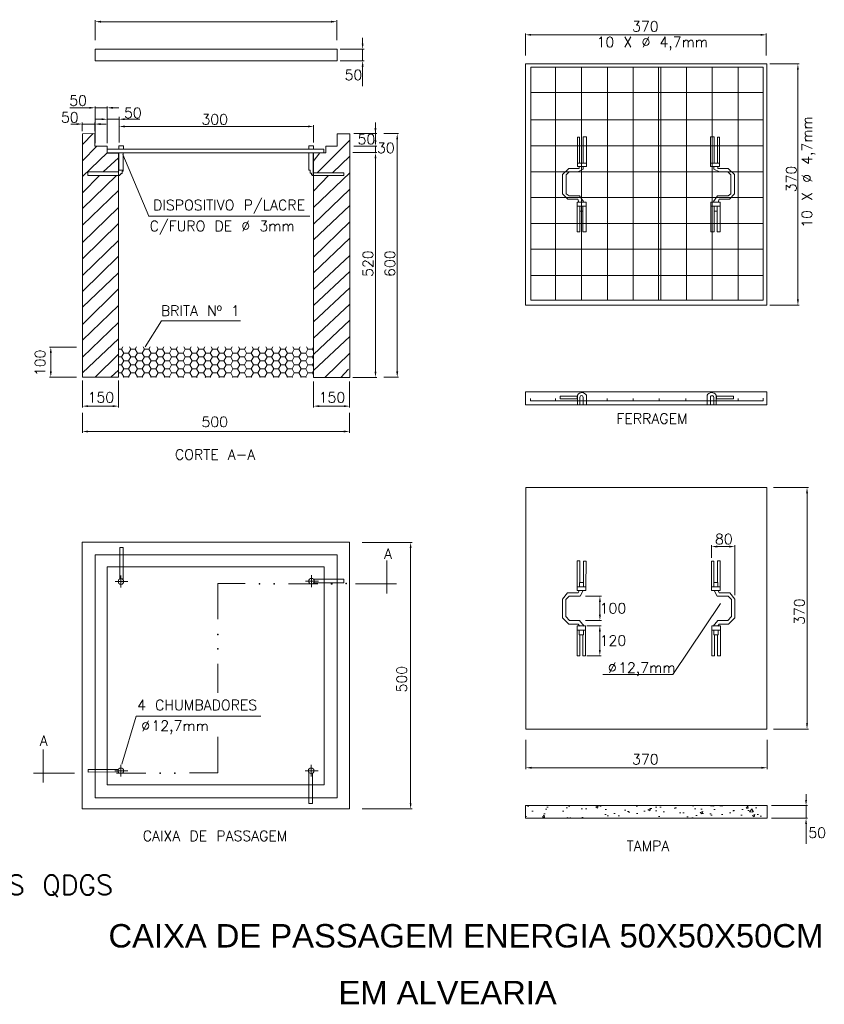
# Model space of a CAD drawing. Header units: metres. Extents: x -81 to 1042, y -541 to 334.
# Tile 72 of 130: x 435 to 443, y 86 to 96. Entities that reach past the tile are written whole.
import ezdxf

# ---------------------------------------------------------------- set-up
doc = ezdxf.new("R2010")
doc.units = ezdxf.units.M
doc.layers.add('1', color=1, linetype='Continuous', lineweight=13)
doc.layers.add('TEXTOS', color=4, linetype='Continuous', lineweight=25)
doc.layers.add('CANETA4', color=4, linetype='Continuous')
doc.styles.add('Arial', font='arial.ttf', dxfattribs={"height": 0.025})
doc.styles.get("Standard").update_dxf_attribs({"font": 'txt.shx'})

msp = doc.modelspace()

# ---------------------------------------------------------------- hatches: boundary and pattern name
at = {"layer": '1', "linetype": 'Continuous'}
h = msp.add_hatch(dxfattribs=at)
h.set_pattern_fill('HONEY', color=1, scale=0.0144)
h.set_pattern_definition([(0, (358.08633, 111.632705), (0.06858, 0.039594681), [0.04572, -0.09144]), (120, (358.08633, 111.632705), (-0.06858, 0.039594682), [0.04572, -0.09144]), (60, (358.08633, 111.632705), (1e-10, 0.079189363), [-0.09144, 0.04572])])
h.paths.add_polyline_path([(438.1061, 92.6506), (436.1452, 92.6506), (436.1452, 92.3433), (438.1061, 92.3433)])
h = msp.add_hatch(dxfattribs=at)
h.set_pattern_fill('AR-CONC', color=1, scale=0.00144)
h.set_pattern_definition([(50, (358.08633, 111.6327), (0.2623459, -0.0229523), [0.027432, -0.301752]), (355, (358.08633, 111.6327), (-0.0507505, 0.27512186), [0.0219456, -0.24140244]), (100.45144, (358.1082, 111.6308), (0.2115954, 0.25216956), [0.0233136, -0.25644995]), (46.1842, (358.08633, 111.70586), (0.3903538, -0.060541), [0.041148, -0.452628]), (96.63556, (358.11886, 111.7008), (0.341862, 0.3562936), [0.0349704, -0.3846753]), (351.18415, (358.08633, 111.70586), (0.341862, 0.3562936), [0.0329184, -0.362102]), (21, (358.1229, 111.68757), (0.2183247, -0.1472619), [0.027432, -0.301752]), (326, (358.1229, 111.68757), (0.0889949, 0.2652307), [0.0219456, -0.2414016]), (71.45144, (358.1411, 111.6753), (0.30731964, 0.1179688), [0.0233136, -0.2564495]), (37.5, (358.08633, 111.6327), (0.00444759, 0.12175926), [0, -0.23847552, 0, -0.2450592, 0, -0.242316]), (7.5, (358.08633, 111.6327), (0.09622031, 0.14426003), [0, -0.13972032, 0, -0.23298912, 0, -0.0923544]), (327.5, (358.00477, 111.6327), (0.19525046, -0.00824939), [0, -0.09144, 0, -0.2852928, 0, -0.3785616]), (317.5, (357.96819, 111.6327), (0.21330602, 0.03661415), [0, -0.118872, 0, -0.18946368, 0, -0.2688336])])
h.paths.add_polyline_path([(442.6703, 88.0358), (440.2386, 88.0358), (440.2386, 87.9081), (442.6703, 87.9081)])

# ---------------------------------------------------------------- linework, layer by layer
at = {"layer": '1', "color": 1, "linetype": 'Continuous'}
for p, q in [((435.9092, 95.7348), (435.9092, 95.9352)), ((435.9668, 95.9208), (438.2829, 95.9208)), ((438.3405, 95.7348), (438.3405, 95.9352)), ((440.2383, 95.5796), (440.2383, 95.8033)), ((440.2959, 95.7889), (442.605, 95.7889)), ((442.6626, 95.5796), (442.6626, 95.8033)), ((438.6008, 95.701), (438.6008, 95.7586)), ((438.3734, 95.6434), (438.6152, 95.6434)), ((438.6008, 95.6434), (438.6008, 95.5271)), ((438.3734, 95.5271), (438.6152, 95.5271)), ((442.6975, 95.4958), (442.9947, 95.4958)), ((438.6008, 95.4695), (438.6008, 95.2713)), ((440.5411, 93.1181), (440.5411, 95.4628)), ((440.8025, 93.1181), (440.8025, 95.4628)), ((441.0641, 93.1181), (441.0641, 95.4628)), ((441.324, 93.1181), (441.324, 95.4628)), ((441.5776, 93.1181), (441.5776, 95.4628)), ((441.6019, 93.1181), (441.6019, 95.4628)), ((441.858, 93.1181), (441.858, 95.4628)), ((442.1179, 93.1181), (442.1179, 95.4628)), ((442.3794, 93.1181), (442.3794, 95.4628)), ((442.9803, 95.4382), (442.9803, 93.1274)), ((442.632, 95.2071), (440.2939, 95.2071)), ((435.8503, 95.0547), (435.6541, 95.0547)), ((435.9079, 94.6986), (435.9079, 95.0691)), ((436.0313, 95.0547), (435.9079, 95.0547)), ((436.0313, 94.6986), (436.0313, 95.0691)), ((436.0889, 95.0547), (436.1465, 95.0547)), ((435.7226, 94.891), (435.665, 94.891)), ((435.7802, 94.8184), (435.7802, 94.9054)), ((435.7802, 94.891), (435.906, 94.891)), ((435.906, 94.8184), (435.906, 94.9054)), ((435.9739, 94.9396), (435.9163, 94.9396)), ((435.9636, 94.891), (436.0212, 94.891)), ((436.0285, 94.9396), (436.1511, 94.9396)), ((436.1507, 94.7051), (436.1507, 94.9645)), ((436.2074, 94.9399), (436.3585, 94.9399)), ((438.107, 94.7051), (438.107, 94.8815)), ((438.7296, 94.726), (438.7296, 94.9081)), ((442.632, 94.9342), (440.2939, 94.9342)), ((435.9057, 94.7946), (435.7808, 94.7945)), ((435.8882, 94.7946), (435.7808, 94.6855)), ((435.7808, 94.7945), (435.7808, 92.3448)), ((435.9057, 94.6701), (435.9057, 94.7946)), ((436.2083, 94.8671), (438.0494, 94.8671)), ((438.4708, 94.794), (438.3449, 94.794)), ((438.3449, 94.794), (438.3449, 94.6689)), ((438.4708, 92.3433), (438.4708, 94.794)), ((438.5114, 94.7965), (438.744, 94.7965)), ((438.8138, 94.7957), (438.9632, 94.7957)), ((438.4708, 94.7303), (438.1449, 94.4008)), ((438.9488, 94.7381), (438.9488, 92.4023)), ((435.9263, 94.6701), (435.7808, 94.5217)), ((436.0308, 94.603), (435.7808, 94.3647)), ((436.0314, 94.6701), (435.9057, 94.6701)), ((436.0314, 94.5989), (436.0314, 94.6701)), ((436.1452, 94.5989), (436.0314, 94.5989)), ((436.1452, 92.3448), (436.1452, 94.5989)), ((436.1493, 94.6023), (436.1493, 94.4272)), ((436.1876, 94.5834), (436.4499, 93.9655)), ((436.191, 94.4272), (436.191, 94.6041)), ((438.0609, 94.6023), (438.0609, 94.4272)), ((438.1026, 94.4272), (438.1026, 94.6041)), ((438.1692, 94.6019), (438.1026, 94.5157)), ((438.231, 94.6019), (438.1074, 94.6019)), ((438.1074, 94.6019), (438.1074, 92.3433)), ((438.3449, 94.6689), (438.231, 94.6689)), ((438.231, 94.6689), (438.231, 94.6019)), ((438.5008, 94.6037), (438.7447, 94.6037)), ((438.5114, 94.6684), (438.744, 94.6684)), ((438.7296, 94.6684), (438.7296, 94.6049)), ((442.632, 94.6733), (440.2939, 94.6733)), ((436.1452, 94.5508), (435.9908, 94.4103)), ((438.4708, 94.569), (438.297, 94.4008)), ((438.7303, 94.5461), (438.7303, 92.4007)), ((436.1493, 94.4272), (436.191, 94.4272)), ((436.1688, 94.3827), (436.1688, 94.3945)), ((436.1688, 94.3945), (436.1812, 94.3945)), ((436.1812, 94.3945), (436.1812, 94.4157)), ((436.1812, 94.4157), (436.1906, 94.4157)), ((436.1906, 94.4157), (436.1906, 94.4272)), ((438.0609, 94.4272), (438.0731, 94.4272)), ((438.0731, 94.4272), (438.0731, 94.3964)), ((438.0731, 94.3964), (438.0861, 94.3964)), ((438.0861, 94.3964), (438.0861, 94.3818)), ((438.1028, 94.3743), (438.1026, 94.4272)), ((438.4708, 94.4001), (438.1074, 94.0525)), ((442.632, 94.4119), (440.2939, 94.4119)), ((440.6769, 94.4428), (440.6111, 94.3823)), ((440.6781, 94.4119), (440.6484, 94.3793)), ((440.78, 94.4428), (440.6769, 94.4428)), ((440.7648, 94.4119), (440.6781, 94.4119)), ((440.8196, 94.4387), (440.7648, 94.4119)), ((440.78, 94.4659), (440.78, 94.4428)), ((440.8196, 94.4659), (440.8196, 94.4387)), ((442.1353, 94.4659), (442.1353, 94.4387)), ((442.1353, 94.4387), (442.19, 94.4119)), ((442.1749, 94.4659), (442.1749, 94.4428)), ((442.1749, 94.4428), (442.2779, 94.4428)), ((442.19, 94.4119), (442.2768, 94.4119)), ((442.2768, 94.4119), (442.3065, 94.3793)), ((442.2779, 94.4428), (442.3437, 94.3823)), ((435.9538, 94.3727), (435.7808, 94.2009)), ((436.1245, 94.3727), (435.7808, 94.0403)), ((436.1452, 94.3727), (436.1581, 94.3727)), ((436.1581, 94.3727), (436.1581, 94.3827)), ((436.1581, 94.3827), (436.1688, 94.3827)), ((438.0861, 94.3818), (438.0942, 94.3818)), ((438.0942, 94.3818), (438.0942, 94.3743)), ((438.0942, 94.3743), (438.1028, 94.3743)), ((438.2576, 94.3734), (438.1074, 94.2156)), ((440.6111, 94.3823), (440.6111, 94.188)), ((440.6484, 94.3793), (440.6484, 94.1885)), ((442.3065, 94.3793), (442.3065, 94.1885)), ((442.3437, 94.3823), (442.3437, 94.188)), ((436.1452, 94.2233), (435.7808, 93.8732)), ((438.4708, 94.2369), (438.1074, 93.8831)), ((440.6111, 94.188), (440.6643, 94.1348)), ((440.6484, 94.1885), (440.6778, 94.1684)), ((442.3065, 94.1885), (442.277, 94.1684)), ((442.3437, 94.188), (442.2906, 94.1348)), ((442.632, 94.1525), (440.2939, 94.1525)), ((440.6643, 94.1348), (440.7652, 94.1348)), ((440.6778, 94.1684), (440.7844, 94.1684)), ((440.7652, 94.1348), (440.7772, 94.1066)), ((440.7844, 94.1684), (440.8225, 94.1123)), ((442.1705, 94.1684), (442.1324, 94.1123)), ((442.277, 94.1684), (442.1705, 94.1684)), ((442.1897, 94.1348), (442.1777, 94.1066)), ((442.2906, 94.1348), (442.1897, 94.1348)), ((436.1452, 94.0524), (435.7808, 93.701)), ((438.4708, 94.0718), (438.1074, 93.727)), ((440.7581, 94.0638), (440.7581, 93.8074)), ((440.7858, 94.0638), (440.7858, 94.0163)), ((440.7858, 94.0163), (440.8175, 94.0163)), ((440.7868, 93.8074), (440.7868, 94.0163)), ((440.7868, 94.0163), (440.8175, 94.0163)), ((440.8175, 94.0163), (440.8175, 94.0638)), ((440.8175, 94.0163), (440.8175, 93.8081)), ((440.8504, 93.8081), (440.8511, 94.0638)), ((442.1045, 93.8081), (442.1038, 94.0638)), ((442.1373, 94.0163), (442.1373, 94.0638)), ((442.1681, 94.0163), (442.1373, 94.0163)), ((442.1373, 94.0163), (442.1373, 93.8081)), ((442.1691, 94.0163), (442.1373, 94.0163)), ((442.1681, 93.8074), (442.1681, 94.0163)), ((442.1691, 94.0638), (442.1691, 94.0163)), ((442.1968, 94.0638), (442.1968, 93.8074)), ((436.1452, 93.8899), (435.7808, 93.5367)), ((436.4475, 93.9646), (438.0691, 93.9646)), ((438.4708, 93.907), (438.1074, 93.5533)), ((442.632, 93.8913), (440.2939, 93.8913)), ((440.7581, 93.8074), (440.7868, 93.8074)), ((440.8175, 93.8081), (440.8504, 93.8081)), ((442.1373, 93.8081), (442.1045, 93.8081)), ((442.1968, 93.8074), (442.1681, 93.8074)), ((436.1452, 93.7197), (435.7808, 93.3668)), ((438.4708, 93.7436), (438.1074, 93.3963)), ((442.632, 93.6319), (440.2939, 93.6319)), ((436.1452, 93.5628), (435.7808, 93.2068)), ((438.1074, 93.2281), (438.4708, 93.5686)), ((436.1452, 93.3932), (435.7808, 93.0477)), ((438.4708, 93.4071), (438.1074, 93.0663)), ((442.632, 93.3692), (440.2939, 93.3692)), ((436.1452, 93.2335), (435.7808, 92.8757)), ((438.4708, 93.2432), (438.1074, 92.9027)), ((436.1452, 93.0674), (435.7808, 92.7165)), ((438.4708, 93.0801), (438.1074, 92.7373)), ((442.6975, 93.0698), (442.9947, 93.0698)), ((436.4129, 92.6512), (436.578, 92.9128)), ((436.578, 92.9128), (437.3711, 92.9128)), ((438.4708, 92.9201), (438.1074, 92.5718)), ((436.1452, 92.8948), (435.7808, 92.5456)), ((435.7808, 92.388), (436.1452, 92.732)), ((438.4708, 92.7527), (438.1074, 92.4114)), ((435.7208, 92.646), (435.4488, 92.646)), ((435.4632, 92.5884), (435.4632, 92.4027)), ((436.1452, 92.5755), (435.9111, 92.3448)), ((438.4708, 92.5859), (438.2191, 92.3433)), ((436.1452, 92.4157), (436.0682, 92.3448)), ((438.4602, 92.4268), (438.3821, 92.3433)), ((435.7208, 92.3451), (435.4488, 92.3451)), ((435.7808, 92.3448), (436.1452, 92.3448)), ((435.7815, 92.311), (435.7815, 92.0393)), ((436.1446, 92.311), (436.1446, 92.0393)), ((438.1061, 92.3433), (438.4708, 92.3433)), ((438.5008, 92.3431), (438.7447, 92.3431)), ((438.8138, 92.3447), (438.9632, 92.3447)), ((436.1446, 92.3006), (436.1446, 92.04)), ((438.1054, 92.3006), (438.1054, 92.04)), ((438.4696, 92.3006), (438.4696, 92.04)), ((440.2888, 92.131), (440.2888, 92.1064)), ((440.2888, 92.1064), (442.6293, 92.1064)), ((440.542, 92.131), (440.542, 92.1064)), ((440.7623, 92.0668), (440.7623, 92.1655)), ((440.7864, 92.1064), (440.7864, 92.1413)), ((440.7864, 92.0668), (440.7864, 92.1064)), ((440.7864, 92.1064), (440.8189, 92.1064)), ((440.8189, 92.1064), (440.8189, 92.1413)), ((440.8189, 92.1064), (440.8189, 92.0668)), ((440.853, 92.0668), (440.853, 92.1633)), ((441.0627, 92.131), (441.0627, 92.1064)), ((441.3238, 92.131), (441.3238, 92.1064)), ((441.5854, 92.131), (441.5854, 92.1064)), ((441.8531, 92.131), (441.8531, 92.1064)), ((442.0669, 92.0668), (442.0669, 92.1633)), ((442.101, 92.1064), (442.101, 92.1413)), ((442.101, 92.1064), (442.101, 92.0668)), ((442.1335, 92.1064), (442.1335, 92.1413)), ((442.1335, 92.0668), (442.1335, 92.1064)), ((442.1576, 92.0668), (442.1576, 92.1655)), ((442.3791, 92.131), (442.3791, 92.1064)), ((442.6293, 92.1064), (442.6293, 92.1332)), ((442.6297, 92.131), (442.6297, 92.1064)), ((435.8391, 92.0537), (436.087, 92.0537)), ((438.1641, 92.0537), (438.4119, 92.0537)), ((440.7623, 92.0668), (440.7864, 92.0668)), ((440.8189, 92.0668), (440.853, 92.0668)), ((442.101, 92.0668), (442.0669, 92.0668)), ((442.1576, 92.0668), (442.1335, 92.0668)), ((435.7813, 91.9849), (435.7813, 91.7844)), ((438.4686, 91.9849), (438.4686, 91.7844)), ((435.8389, 91.7988), (438.411, 91.7988)), ((442.7344, 91.2347), (443.0865, 91.2347)), ((443.0721, 91.1771), (443.0721, 88.8621)), ((436.157, 90.3148), (436.157, 90.6309)), ((436.157, 90.6309), (436.1904, 90.6309)), ((436.1904, 90.6309), (436.1916, 90.3057)), ((438.5973, 90.6832), (439.0982, 90.6832)), ((439.0838, 90.6256), (439.0838, 88.0603)), ((442.1104, 90.5272), (442.1104, 90.6557)), ((442.168, 90.6413), (442.2875, 90.6413)), ((442.3451, 90.1509), (442.3451, 90.6557)), ((438.8437, 90.5014), (438.8437, 90.1704)), ((440.7608, 90.2348), (440.7608, 90.4967)), ((440.7608, 90.4967), (440.7851, 90.4967)), ((440.7851, 90.4967), (440.7851, 90.2793)), ((440.8224, 90.2793), (440.8224, 90.4959)), ((440.8224, 90.4959), (440.8484, 90.4959)), ((440.8484, 90.4959), (440.848, 90.2348)), ((442.1356, 90.4959), (442.1096, 90.4959)), ((442.1096, 90.4959), (442.11, 90.2348)), ((442.1356, 90.2793), (442.1356, 90.4959)), ((442.1972, 90.4967), (442.1729, 90.4967)), ((442.1729, 90.4967), (442.1729, 90.2793)), ((442.1972, 90.2348), (442.1972, 90.4967)), ((436.1683, 90.3501), (436.1683, 90.231)), ((438.0854, 90.3535), (438.0854, 90.2343)), ((436.238, 90.29), (436.1093, 90.29)), ((437.1424, 89.9123), (437.1424, 90.2686)), ((437.1424, 90.2686), (437.418, 90.2686)), ((437.8549, 90.2665), (438.1516, 90.2665)), ((438.1551, 90.2933), (438.0264, 90.2933)), ((438.4129, 90.3142), (438.1052, 90.3131)), ((438.1091, 90.2768), (438.4129, 90.2768)), ((438.4129, 90.2768), (438.4129, 90.3142)), ((438.5284, 90.2656), (438.9412, 90.2656)), ((440.6637, 90.176), (440.6115, 90.1113)), ((440.6804, 90.1429), (440.6468, 90.1088)), ((440.7702, 90.176), (440.6637, 90.176)), ((440.7894, 90.1429), (440.6804, 90.1429)), ((440.7807, 90.1997), (440.7702, 90.176)), ((440.8213, 90.1997), (440.7894, 90.1429)), ((440.844, 90.1413), (441.0027, 90.1413)), ((442.1367, 90.1997), (442.1686, 90.1429)), ((442.1686, 90.1429), (442.2776, 90.1429)), ((442.1773, 90.1997), (442.1878, 90.176)), ((442.1878, 90.176), (442.2943, 90.176)), ((442.2776, 90.1429), (442.3113, 90.1088)), ((442.2943, 90.176), (442.3465, 90.1113)), ((440.6115, 90.1113), (440.6115, 89.9259)), ((440.6468, 90.1088), (440.6468, 89.9372)), ((440.9883, 90.0837), (440.9883, 89.9561)), ((442.201, 90.0699), (441.7219, 89.3544)), ((442.3113, 90.1088), (442.3113, 89.9372)), ((442.3465, 90.1113), (442.3465, 89.9259)), ((440.6468, 89.9372), (440.6819, 89.898)), ((442.3113, 89.9372), (442.2761, 89.898)), ((440.6115, 89.9259), (440.6744, 89.8608)), ((440.6744, 89.8608), (440.7709, 89.8608)), ((440.6819, 89.898), (440.7843, 89.898)), ((440.7709, 89.8608), (440.7849, 89.8416)), ((440.7843, 89.898), (440.8312, 89.8416)), ((440.844, 89.8985), (441.0027, 89.8985)), ((440.857, 89.8441), (441.0018, 89.8441)), ((442.1737, 89.898), (442.1268, 89.8416)), ((442.1871, 89.8608), (442.1731, 89.8416)), ((442.2761, 89.898), (442.1737, 89.898)), ((442.2836, 89.8608), (442.1871, 89.8608)), ((442.3465, 89.9259), (442.2836, 89.8608)), ((440.758, 89.7998), (440.758, 89.5419)), ((440.7876, 89.5419), (440.7876, 89.7537)), ((440.8159, 89.7537), (440.8159, 89.5413)), ((440.8442, 89.5413), (440.8445, 89.7998)), ((440.9874, 89.7865), (440.9874, 89.6011)), ((442.1138, 89.5413), (442.1135, 89.7998)), ((442.1421, 89.7537), (442.1421, 89.5413)), ((442.1704, 89.5419), (442.1704, 89.7537)), ((442.2, 89.7998), (442.2, 89.5419)), ((440.758, 89.5419), (440.7876, 89.5419)), ((440.8159, 89.5413), (440.8442, 89.5413)), ((440.857, 89.5435), (441.0018, 89.5435)), ((442.1421, 89.5413), (442.1138, 89.5413)), ((442.2, 89.5419), (442.1704, 89.5419)), ((437.1441, 89.1707), (437.1441, 89.4624)), ((441.7219, 89.3544), (441.019, 89.3544)), ((436.1766, 88.4519), (436.323, 88.9354)), ((436.323, 88.9354), (437.577, 88.9354)), ((442.7344, 88.8045), (443.0865, 88.8045)), ((437.1427, 88.3639), (437.1427, 88.7285)), ((440.2436, 88.6964), (440.2436, 88.4021)), ((442.6699, 88.6964), (442.6699, 88.4021)), ((435.3864, 88.5985), (435.3864, 88.2674)), ((436.1672, 88.4472), (436.1672, 88.328)), ((438.0826, 88.4472), (438.0826, 88.328)), ((435.7017, 88.3627), (435.2889, 88.3627)), ((436.1425, 88.3986), (435.8377, 88.3986)), ((435.8377, 88.3986), (435.8377, 88.3735)), ((435.8377, 88.3735), (436.1427, 88.3738)), ((436.2369, 88.387), (436.1082, 88.387)), ((436.1238, 88.3636), (436.42, 88.3636)), ((436.8581, 88.3639), (437.1427, 88.3639)), ((438.1523, 88.387), (438.0236, 88.387)), ((438.0582, 88.3737), (438.0582, 88.0559)), ((438.0971, 88.0559), (438.0967, 88.3618)), ((440.3012, 88.4165), (442.6123, 88.4165)), ((443.0622, 88.0932), (443.0622, 88.1508)), ((438.0582, 88.0559), (438.0971, 88.0559)), ((438.5973, 88.0027), (439.0982, 88.0027)), ((442.7153, 88.0356), (443.0766, 88.0356)), ((443.0622, 88.0356), (443.0622, 87.9081)), ((442.7153, 87.9081), (443.0766, 87.9081)), ((443.0622, 87.8505), (443.0622, 87.6523))]:
    msp.add_line(p, q, dxfattribs=at)
for points in [[(435.9081, 95.6438), (438.3443, 95.6438), (438.3443, 95.5286), (435.9081, 95.5286)], [(440.2407, 95.4958), (442.6677, 95.4958), (442.6677, 93.0704), (440.2407, 93.0704)], [(440.2939, 95.4628), (442.632, 95.4628), (442.632, 93.1181), (440.2939, 93.1181)], [(440.7623, 94.7604), (440.7841, 94.7604), (440.7841, 94.4965), (440.7623, 94.4965)], [(440.8185, 94.7612), (440.8537, 94.7612), (440.8537, 94.4974), (440.8185, 94.4974)], [(442.1364, 94.7612), (442.1012, 94.7612), (442.1012, 94.4974), (442.1364, 94.4974)], [(442.1925, 94.7604), (442.1708, 94.7604), (442.1708, 94.4965), (442.1925, 94.4965)], [(436.0308, 94.6379), (438.2091, 94.6379), (438.2091, 94.603), (436.0308, 94.603)], [(436.1489, 94.672), (436.1938, 94.672), (436.1938, 94.6388), (436.1489, 94.6388)], [(438.0604, 94.672), (438.1054, 94.672), (438.1054, 94.6388), (438.0604, 94.6388)], [(440.7623, 94.4965), (440.8525, 94.4965), (440.8525, 94.4659), (440.7623, 94.4659)], [(442.1925, 94.4965), (442.1024, 94.4965), (442.1024, 94.4659), (442.1925, 94.4659)], [(435.8365, 94.4103), (436.1452, 94.4103), (436.1452, 94.3727), (435.8365, 94.3727)], [(438.1027, 94.4008), (438.4125, 94.4008), (438.4125, 94.3734), (438.1027, 94.3734)], [(440.7581, 94.1064), (440.8511, 94.1064), (440.8511, 94.0638), (440.7581, 94.0638)], [(442.1968, 94.1064), (442.1038, 94.1064), (442.1038, 94.0638), (442.1968, 94.0638)], [(440.2385, 92.1971), (442.6665, 92.1971), (442.6665, 92.0668), (440.2385, 92.0668)], [(440.5891, 92.1526), (440.7599, 92.1526), (440.7599, 92.1266), (440.5891, 92.1266)], [(442.3308, 92.1526), (442.16, 92.1526), (442.16, 92.1266), (442.3308, 92.1266)], [(440.2421, 91.2353), (442.6692, 91.2353), (442.6692, 88.806), (440.2421, 88.806)], [(435.7796, 90.684), (438.4682, 90.684), (438.4682, 88.0018), (435.7796, 88.0018)], [(435.9079, 90.5589), (438.344, 90.5589), (438.344, 88.1142), (435.9079, 88.1142)], [(436.0295, 90.4373), (438.2135, 90.4373), (438.2135, 88.2432), (436.0295, 88.2432)], [(437.5587, 90.271), (437.5662, 90.271), (437.5662, 90.2644), (437.5587, 90.2644)], [(437.7066, 90.271), (437.7141, 90.271), (437.7141, 90.2644), (437.7066, 90.2644)], [(438.2855, 90.2713), (438.293, 90.2713), (438.293, 90.2647), (438.2855, 90.2647)], [(438.432, 90.2725), (438.4396, 90.2725), (438.4396, 90.266), (438.432, 90.266)], [(440.7608, 90.2348), (440.848, 90.2348), (440.848, 90.1997), (440.7608, 90.1997)], [(440.7835, 90.2793), (440.8224, 90.2793), (440.8224, 90.2348), (440.7835, 90.2348)], [(442.1972, 90.2348), (442.11, 90.2348), (442.11, 90.1997), (442.1972, 90.1997)], [(442.1745, 90.2793), (442.1356, 90.2793), (442.1356, 90.2348), (442.1745, 90.2348)], [(440.758, 89.8436), (440.8445, 89.8436), (440.8445, 89.7998), (440.758, 89.7998)], [(442.2, 89.8436), (442.1135, 89.8436), (442.1135, 89.7998), (442.2, 89.7998)], [(437.1391, 89.7617), (437.1466, 89.7617), (437.1466, 89.7551), (437.1391, 89.7551)], [(440.7796, 89.7998), (440.8239, 89.7998), (440.8239, 89.7537), (440.7796, 89.7537)], [(442.1784, 89.7998), (442.1341, 89.7998), (442.1341, 89.7537), (442.1784, 89.7537)], [(437.1401, 89.6148), (437.1476, 89.6148), (437.1476, 89.6083), (437.1401, 89.6083)], [(436.5602, 88.3666), (436.5677, 88.3666), (436.5677, 88.36), (436.5602, 88.36)], [(436.7079, 88.3666), (436.7154, 88.3666), (436.7154, 88.36), (436.7079, 88.36)], [(440.2386, 88.0358), (442.6703, 88.0358), (442.6703, 87.9081), (440.2386, 87.9081)]]:
    msp.add_lwpolyline(points, close=True, dxfattribs=at)
for centre in [(436.1689, 90.2894), (438.086, 90.2927), (436.1678, 88.3864), (438.0832, 88.3864)]:
    msp.add_circle(centre, 0.028, dxfattribs=at)
for centre, radius, start, end in [((440.807, 92.1366), 0.0532, 30.14653, 147.01411), ((440.8027, 92.1431), 0.0163, 354.00381, 185.99619), ((442.1129, 92.1366), 0.0532, 32.98589, 149.85347), ((442.1172, 92.1431), 0.0163, 354.00381, 185.99619)]:
    msp.add_arc(centre, radius, start, end, dxfattribs=at)
for points in [[(435.9668, 95.9304), (435.9668, 95.9112), (435.9092, 95.9208)], [(438.2829, 95.9304), (438.2829, 95.9112), (438.3405, 95.9208)], [(440.2959, 95.7985), (440.2959, 95.7793), (440.2383, 95.7889)], [(442.605, 95.7985), (442.605, 95.7793), (442.6626, 95.7889)], [(438.5912, 95.701), (438.6104, 95.701), (438.6008, 95.6434)], [(438.5912, 95.4695), (438.6104, 95.4695), (438.6008, 95.5271)], [(442.9707, 95.4382), (442.9899, 95.4382), (442.9803, 95.4958)], [(435.8503, 95.0643), (435.8503, 95.0451), (435.9079, 95.0547)], [(436.0889, 95.0643), (436.0889, 95.0451), (436.0313, 95.0547)], [(435.7226, 94.9006), (435.7226, 94.8814), (435.7802, 94.891)], [(435.9636, 94.9006), (435.9636, 94.8814), (435.906, 94.891)], [(435.9739, 94.9492), (435.9739, 94.93), (436.0315, 94.9396)], [(436.2074, 94.9495), (436.2074, 94.9303), (436.1498, 94.9399)], [(436.2083, 94.8767), (436.2083, 94.8575), (436.1507, 94.8671)], [(438.0494, 94.8767), (438.0494, 94.8575), (438.107, 94.8671)], [(438.72, 94.85), (438.7392, 94.85), (438.7296, 94.7924)], [(438.9392, 94.7381), (438.9584, 94.7381), (438.9488, 94.7957)], [(438.72, 94.726), (438.7392, 94.726), (438.7296, 94.6684)], [(438.7207, 94.5461), (438.7399, 94.5461), (438.7303, 94.6037)], [(442.9707, 93.1274), (442.9899, 93.1274), (442.9803, 93.0698)], [(435.4536, 92.5884), (435.4728, 92.5884), (435.4632, 92.646)], [(435.4536, 92.4027), (435.4728, 92.4027), (435.4632, 92.3451)], [(438.7207, 92.4007), (438.7399, 92.4007), (438.7303, 92.3431)], [(438.9392, 92.4023), (438.9584, 92.4023), (438.9488, 92.3447)], [(435.8391, 92.0633), (435.8391, 92.0441), (435.7815, 92.0537)], [(436.087, 92.0633), (436.087, 92.0441), (436.1446, 92.0537)], [(438.1641, 92.0633), (438.1641, 92.0441), (438.1065, 92.0537)], [(438.4119, 92.0633), (438.4119, 92.0441), (438.4695, 92.0537)], [(435.8389, 91.8084), (435.8389, 91.7892), (435.7813, 91.7988)], [(438.411, 91.8084), (438.411, 91.7892), (438.4686, 91.7988)], [(443.0625, 91.1771), (443.0817, 91.1771), (443.0721, 91.2347)], [(439.0742, 90.6256), (439.0934, 90.6256), (439.0838, 90.6832)], [(442.168, 90.6509), (442.168, 90.6317), (442.1104, 90.6413)], [(442.2875, 90.6509), (442.2875, 90.6317), (442.3451, 90.6413)], [(440.9787, 90.0837), (440.9979, 90.0837), (440.9883, 90.1413)], [(440.9787, 89.9561), (440.9979, 89.9561), (440.9883, 89.8985)], [(440.9778, 89.7865), (440.997, 89.7865), (440.9874, 89.8441)], [(440.9778, 89.6011), (440.997, 89.6011), (440.9874, 89.5435)], [(443.0625, 88.8621), (443.0817, 88.8621), (443.0721, 88.8045)], [(440.3012, 88.4261), (440.3012, 88.4069), (440.2436, 88.4165)], [(442.6123, 88.4261), (442.6123, 88.4069), (442.6699, 88.4165)], [(439.0742, 88.0603), (439.0934, 88.0603), (439.0838, 88.0027)], [(443.0526, 88.0932), (443.0718, 88.0932), (443.0622, 88.0356)], [(443.0526, 87.8505), (443.0718, 87.8505), (443.0622, 87.9081)]]:
    msp.add_solid(points, dxfattribs=at)

# ---------------------------------------------------------------- texts
at = {"layer": '1', "color": 1, "linetype": 'Continuous', "attachment_point": 5}
for s, insert, char_height in [('370', (441.4455, 95.8738), 0.10368), ('10 X Ø 4,7mm', (441.5159, 95.7004), 0.10368), ('50', (438.5083, 95.3851), 0.10368), ('50', (435.7381, 95.1277), 0.10368), ('50', (435.6543, 94.9579), 0.10368), ('50', (436.289, 95.0026), 0.10368), ('300', (437.1128, 94.9381), 0.10368), ('50', (438.6389, 94.7392), 0.10368), ('30', (438.8343, 94.651), 0.10368), ('DISPOSITIVO P/LACRE', (437.2568, 94.0596), 0.10368), ('C/FURO DE Ø 3mm', (437.1877, 93.8484), 0.10368), ('BRITA Nº 1', (436.9681, 93.0139), 0.10368), ('150', (435.9673, 92.1422), 0.10368), ('150', (438.2922, 92.1422), 0.10368), ('500', (437.1128, 91.8959), 0.10368), ('FERRAGEM', (441.5127, 91.9287), 0.10368), ('CORTE A-A', (437.1159, 91.5666), 0.10368), ('80', (442.2351, 90.7163), 0.10368), ('A', (438.8562, 90.5703), 0.1037), ('100', (441.1195, 90.0202), 0.10368), ('120', (441.1195, 89.6963), 0.10368), ('Ø', (441.1127, 89.4222), 0.1037), ('\\A1;12,7mm', (441.4606, 89.4071), 0.10368), ('4 CHUMBADORES', (436.9352, 89.0476), 0.10368), ('Ø', (436.4168, 88.8379), 0.1037), ('\\A1;12,7mm', (436.7647, 88.8229), 0.10368), ('A', (435.3917, 88.6896), 0.1037), ('370', (441.4455, 88.5018), 0.10368), ('CAIXA DE PASSAGEM', (437.1159, 87.7306), 0.10368), ('50', (443.1745, 87.7626), 0.10368), ('TAMPA', (441.4719, 87.6308), 0.10368)]:
    msp.add_mtext(s, dxfattribs=dict(at, insert=insert, char_height=char_height))
at = {"layer": '1', "color": 1, "linetype": 'Continuous', "char_height": 0.10368, "attachment_point": 5, "rotation": 90}
for s, insert in [('10 X Ø 4,7mm', (443.0864, 94.409)), ('370', (442.9129, 94.3387)), ('520', (438.6533, 93.4873)), ('600', (438.875, 93.4873)), ('100', (435.3551, 92.4887)), ('370', (442.9949, 89.9862)), ('500', (438.9938, 89.3075))]:
    msp.add_mtext(s, dxfattribs=dict(at, insert=insert))
at = {"layer": 'CANETA4'}
msp.add_text('MODELO GENÉRICO PARA INSTALAÇÃO DOS QDGS', height=0.197523, dxfattribs=at).set_placement((429.4261, 87.1384))
at = {"layer": 'TEXTOS', "color": 3, "style": 'Arial'}
for s, p in [('CAIXA DE PASSAGEM ENERGIA 50X50X50CM', (436.0434, 86.6085)), ('EM ALVEARIA', (438.3574, 86.0371))]:
    msp.add_text(s, height=0.235745, dxfattribs=at).set_placement(p)

doc.saveas('drawing.dxf')
